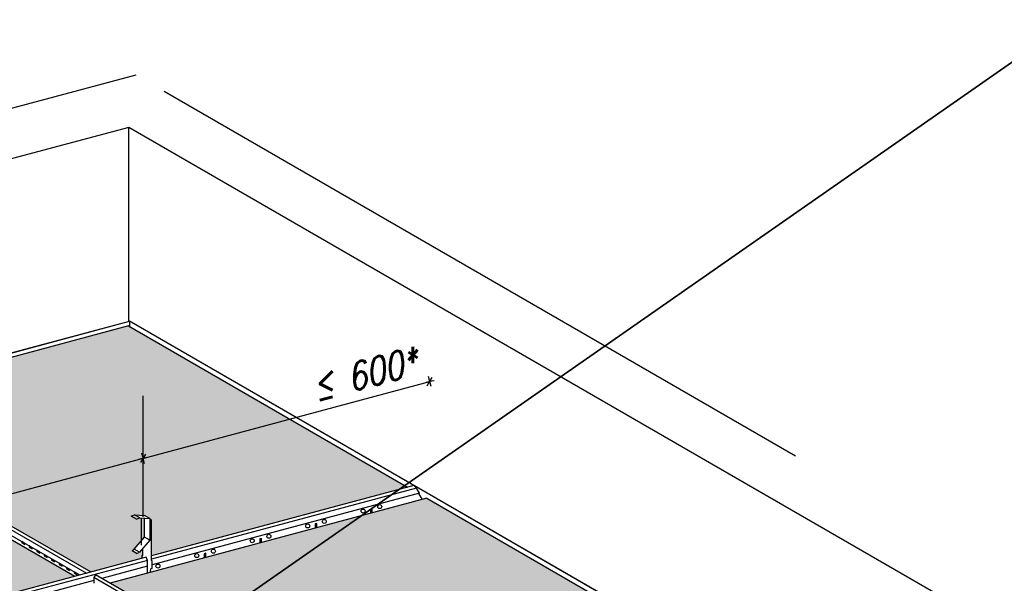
# Model space of a CAD drawing. Header units: millimetres. Extents: x -94648 to 68781, y -29623 to 11990.
# Tile 177 of 181: x 32053 to 32396, y -15005 to -14808. Entities that reach past the tile are written whole.
import ezdxf

# ---------------------------------------------------------------- set-up
doc = ezdxf.new("R2010")
doc.units = ezdxf.units.MM
doc.linetypes.add('BUD', pattern=[0])
doc.linetypes.add('DASHED', pattern=[19.05, 12.7, -6.35])
for name, color, linetype in [('Dimensions', 1, 'Continuous'), ('Hangers', 6, 'Continuous'), ('HATCH', 204, 'Continuous'), ('Helpers', 7, 'Continuous'), ('Profiles', 200, 'Continuous'), ('Tiles', 7, 'Continuous'), ('Trulok', 151, 'Continuous'), ('Wall', 2, 'Continuous')]:
    doc.layers.add(name, color=color, linetype=linetype)
doc.layers.add('K2', color=35, linetype='Continuous', lineweight=35)
doc.styles.add('wymiarowanie', font='simplex.shx', dxfattribs={"width": 0.8, "oblique": 15})
doc.dimstyles.new('Wymiar-100x4', dxfattribs={"dimscale": 2, "dimtxt": 50, "dimasz": 2, "dimexe": 5, "dimexo": 8, "dimgap": 16, "dimtad": 1, "dimdec": 3, "dimzin": 9, "dimdsep": 46, "dimtxsty": 'wymiarowanie', "dimblk1": 'MAR-STRZ', "dimblk2": 'MAR-STRZ', "dimsah": 1, "dimcen": 160, "dimse1": 1, "dimse2": 1, "dimclrd": 256, "dimclre": 256, "dimclrt": 256, "dimadec": 0, "dimazin": 0, "dimtfac": 0.01, "dimtdec": 3, "dimtix": 1, "dimtmove": 2, "dimatfit": 3, "dimldrblk": 'MAR-STRZ', "dimfxl": 5, "dimtolj": 1, "dimtzin": 0, "dimarcsym": 0})

# ---------------------------------------------------------------- blocks, each defined once
blk = doc.blocks.new('MAR-STRZ')
at = {"color": 10}
blk.add_line((1.5, 1.5), (-1.5, -1.5), dxfattribs=at)
for p, q in [((1.4, 0), (-1.4, 0)), ((0, 2.3), (0, -2.3))]:
    blk.add_line(p, q)
blk = doc.blocks.new('*D96')
at = {"layer": 'Defpoints', "color": 0, "transparency": 16777216}
for p in [(2898.8, 1901.2), (2898.8, 1901.2), (1739.7, 1590.6)]:
    blk.add_point(p, dxfattribs=at)
at = {"layer": 'Dimensions', "lineweight": -2, "transparency": 16777216}
blk.add_line((1743.6, 1591.7), (2894.9, 1900.2), dxfattribs=at)
at = {"layer": 'Dimensions', "lineweight": -2, "transparency": 16777216, "xscale": 4, "yscale": 4, "zscale": 4}
for p, rotation in [((2898.8, 1901.2), 15.00000000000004), ((1739.7, 1590.6), 195)]:
    blk.add_blockref('MAR-STRZ', p, dxfattribs=dict(at, rotation=rotation))
at = {"layer": 'Dimensions', "transparency": 16777216, "insert": (2259.7, 1791.1), "char_height": 48, "attachment_point": 5, "rotation": 15, "style": 'wymiarowanie'}
blk.add_mtext('\\A1;B', dxfattribs=at)
blk = doc.blocks.new('*D97')
at = {"layer": 'Defpoints', "color": 0, "transparency": 16777216}
for p in [(3398.3, 2035.1), (3402.1, 2021), (2898.8, 1901.2)]:
    blk.add_point(p, dxfattribs=at)
at = {"layer": 'Dimensions', "lineweight": -2, "transparency": 16777216}
for p, q in [((2898.8, 1901.2), (3398.3, 2035.1)), ((3402.2, 2036.1), (3406.1, 2037.1)), ((2894.9, 1900.2), (2891.1, 1899.1))]:
    blk.add_line(p, q, dxfattribs=at)
at = {"layer": 'Dimensions', "lineweight": -2, "transparency": 16777216, "xscale": 4, "yscale": 4, "zscale": 4}
for p, rotation in [((3398.3, 2035.1), 194.9999999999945), ((2898.8, 1901.2), 14.99999999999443)]:
    blk.add_blockref('MAR-STRZ', p, dxfattribs=dict(at, rotation=rotation))
at = {"layer": 'Dimensions', "transparency": 16777216, "insert": (3284.9, 2048.1), "char_height": 48, "attachment_point": 5, "rotation": 15, "style": 'wymiarowanie'}
blk.add_mtext('\\A1;≤ 600*', dxfattribs=at)
blk = doc.blocks.new('A$C2C6327D5')
at = {"layer": 'HATCH'}
for points in [[(2913.647, 1731.7497), (2913.647, 1793.7634), (2910.5998, 1795.5227), (2910.5998, 1796.401), (2901.4541, 1801.6813), (2883.971, 1803.0302), (2893.1168, 1797.7499), (2901.4541, 1797.1066), (2901.4541, 1764.0739), (2883.5314, 1742.9319), (2879.8305, 1740.7951), (2888.9762, 1735.5148), (2892.6772, 1737.6516), (2898.7244, 1744.7851), (2898.7244, 1731.8421), (2897.4737, 1732.5642), (2897.4737, 1727.4161), (2807.8914, 1703.4126), (2321.992, 1983.9467), (2873.7467, 2131.789), (3359.6461, 1851.2548)], [(2780.0906, 1695.9634), (2294.1912, 1976.4975), (1742.4365, 1828.6553), (2228.3359, 1548.1212)], [(3393.362, 1831.789), (2841.6073, 1683.9467), (3335.5557, 1398.7655), (3887.3104, 1546.6077)]]:
    blk.add_hatch(color=256, dxfattribs=at).paths.add_polyline_path(points)
at = {"layer": 'Hangers'}
for p, q in [((2898.8079, 2010.3452), (2898.8079, 1799.7235)), ((2879.8305, 1740.7951), (2888.9762, 1735.5148)), ((2892.6772, 1737.6516), (2883.5314, 1742.9319)), ((2906.7764, 1723.7126), (2904.1784, 1729.2126)), ((2906.7764, 1709.4153), (2906.7764, 1723.7126)), ((2906.7764, 1701.4088), (2906.7764, 1723.7126))]:
    blk.add_line(p, q, dxfattribs=at)
at = {"layer": 'Hangers', "ltscale": 100}
for p, q in [((2887.5775, 1795.5554), (2878.4317, 1800.8357)), ((2893.1168, 1797.7499), (2883.971, 1803.0302)), ((2910.5998, 1796.401), (2901.4541, 1801.6813)), ((2896.0356, 1750.1259), (2896.0356, 1797.5247)), ((2910.5998, 1758.7936), (2901.4541, 1764.0739)), ((2897.4737, 1727.4161), (2897.4737, 1732.5642)), ((2897.4737, 1732.5642), (2898.7244, 1731.8421)), ((2898.7244, 1731.8421), (2898.7244, 1744.7851))]:
    blk.add_line(p, q, dxfattribs=at)
at = {"layer": 'Hangers', "ltscale": 100, "flags": 128}
for points in [[(2878.4317, 1800.8357), (2883.971, 1803.0302), (2901.4541, 1801.6813)], [(2879.8305, 1740.7951), (2883.5314, 1742.9319), (2901.4541, 1764.0739), (2901.4541, 1797.1066)], [(2887.5775, 1795.5554), (2893.1168, 1797.7499), (2910.5998, 1796.401), (2910.5998, 1758.7936), (2892.6772, 1737.6516), (2888.9762, 1735.5148)], [(2911.6377, 1702.7113), (2913.2205, 1710.2254), (2914.6275, 1709.4131), (2914.6275, 1722.6605), (2913.647, 1723.2266), (2913.647, 1793.7634), (2910.5998, 1795.5227)]]:
    blk.add_lwpolyline(points, dxfattribs=at)
at = {"layer": 'Helpers', "linetype": 'DASHED', "ltscale": 100}
for p, q in [((2886.2842, 2568.5911), (263.5058, 1865.8198)), ((5685.3076, 952.5742), (2886.2842, 2568.5911))]:
    blk.add_line(p, q, dxfattribs=at)
at = {"layer": 'Profiles'}
for p, q in [((2312.4968, 1989.4288), (2875.4792, 2140.2794)), ((2312.9298, 1989.1788), (2875.4292, 2139.9)), ((3370.3908, 1854.1338), (2875.4292, 2139.9)), ((2875.4292, 2139.9), (2875.4292, 2130.8176)), ((5569.3965, 584.9456), (2875.4792, 2140.2794)), ((4409.6213, 1254.1338), (3371.6218, 1853.4231))]:
    blk.add_line(p, q, dxfattribs=at)
at = {"layer": 'Tiles'}
for p, q in [((2873.7467, 2131.789), (2321.992, 1983.9467)), ((2873.7467, 2131.789), (3359.6461, 1851.2548)), ((2294.1912, 1976.4975), (2780.0906, 1695.9634)), ((3393.362, 1831.789), (2841.6073, 1683.9467)), ((3393.362, 1831.789), (3887.3104, 1546.6077))]:
    blk.add_line(p, q, dxfattribs=at)
at = {"layer": 'Trulok'}
for p, q in [((2311.9707, 1989.7325), (2807.8914, 1703.4126)), ((2302.2194, 1978.913), (2788.4314, 1698.1983)), ((2306.829, 1986.2516), (2800.2616, 1701.3682)), ((3370.8524, 1854.2575), (2913.647, 1731.7497)), ((3375.4337, 1849.2889), (3370.8524, 1854.2575)), ((3375.4337, 1849.2889), (2913.647, 1725.5536)), ((3380.7051, 1840.7014), (2914.6275, 1715.8163)), ((3380.7051, 1840.7014), (3375.4337, 1849.2889)), ((3385.7184, 1829.7409), (3379.2326, 1840.3068)), ((3298.2183, 1813.6517), (3295.3205, 1812.8752)), ((3295.3205, 1812.8752), (3295.3205, 1805.5188)), ((3298.2183, 1806.2953), (3298.2183, 1813.6517)), ((3201.6257, 1787.7698), (3198.7279, 1786.9933)), ((3198.7279, 1786.9933), (3198.7279, 1779.6369)), ((3201.6257, 1780.4134), (3201.6257, 1787.7698)), ((3105.0331, 1761.8879), (3102.1353, 1761.1114)), ((3102.1353, 1761.1114), (3102.1353, 1753.755)), ((3105.0331, 1754.5315), (3105.0331, 1761.8879)), ((3008.4405, 1736.006), (3005.5427, 1735.2295)), ((3005.5427, 1735.2295), (3005.5427, 1727.8731)), ((3008.4405, 1728.6496), (3008.4405, 1736.006)), ((2904.1784, 1729.2126), (1754.536, 1421.1669)), ((2906.7764, 1723.7126), (1754.536, 1414.9707)), ((2816.4045, 1698.4975), (2813.5068, 1693.7211)), ((3847.1219, 1103.4126), (2816.4045, 1698.4975)), ((2906.7764, 1713.7126), (2827.0517, 1692.3504)), ((2813.5068, 1688.7211), (2247.4962, 1537.059)), ((3839.4921, 1101.3682), (2813.5068, 1693.7211)), ((2813.5068, 1693.7211), (2813.5068, 1683.7211))]:
    blk.add_line(p, q, dxfattribs=at)
for points in [[(2692.9959, 1751.2475), (2692.9959, 1753.2475), (2687.7998, 1756.2475), (2687.7998, 1754.2475), (2692.9959, 1751.2475)], [(2705.9863, 1743.7475), (2705.9863, 1745.7475), (2700.7901, 1748.7475), (2700.7901, 1746.7475), (2705.9863, 1743.7475)], [(2718.9767, 1736.2475), (2718.9767, 1738.2475), (2713.7805, 1741.2475), (2713.7805, 1739.2475), (2718.9767, 1736.2475)], [(2731.9671, 1728.7475), (2731.9671, 1730.7475), (2726.7709, 1733.7475), (2726.7709, 1731.7475), (2731.9671, 1728.7475)], [(2744.9574, 1721.2475), (2744.9574, 1723.2475), (2739.7613, 1726.2475), (2739.7613, 1724.2475), (2744.9574, 1721.2475)], [(2757.9478, 1713.7475), (2757.9478, 1715.7475), (2752.7517, 1718.7475), (2752.7517, 1716.7475), (2757.9478, 1713.7475)], [(2770.9382, 1706.2475), (2770.9382, 1708.2475), (2765.7421, 1711.2475), (2765.7421, 1709.2475), (2770.9382, 1706.2475)], [(2783.9286, 1698.7475), (2783.9286, 1700.7475), (2778.7324, 1703.7475), (2778.7324, 1701.7475), (2783.9286, 1698.7475)]]:
    blk.add_lwpolyline(points, dxfattribs=at)
for centre in [(3311.2583, 1817.2893), (3282.2805, 1809.5248), (3185.6879, 1783.6429), (3214.6657, 1791.4074), (3118.0731, 1765.5255), (3089.0953, 1757.761), (2992.5027, 1731.879), (3021.4805, 1739.6436), (2924.8879, 1713.7617)]:
    blk.add_circle(centre, 3.5, dxfattribs=at)
at = {"layer": 'Wall'}
for p, q in [((2874.2962, 2477.5328), (367.4288, 1805.8198)), ((2874.2962, 2139.9625), (2874.2962, 2477.5328)), ((5569.3965, 921.516), (2874.2962, 2477.5328))]:
    blk.add_line(p, q, dxfattribs=at)
at = {"layer": 'Dimensions'}
for base, p1, p2, angle, text, picture, middle, dimtype in [((3398.3338, 2035.051), (2898.8079, 1901.2035), (3402.0856, 2021.0493), 195, '≤ 600*', '*D97', (3284.9011, 2048.1034), 128), ((2898.8079, 1901.2035), (1739.6969, 1590.6206), (2898.8079, 1901.2035), 15, 'B', '*D96', (2259.6854, 1791.09), 129)]:
    dim = blk.add_linear_dim(base=base, p1=p1, p2=p2, angle=angle, text=text, dimstyle='Wymiar-100x4', dxfattribs=at)
    dim.commit()
    dim.dimension.update_dxf_attribs({"geometry": picture, "text_midpoint": middle, "dimtype": dimtype})

msp = doc.modelspace()

# ---------------------------------------------------------------- linework, layer by layer
at = {"layer": 'K2', "linetype": 'BUD'}
msp.add_lwpolyline([(31294.02561, -15592.9665), (33324.02561, -14177.9665)], dxfattribs=at)

# ---------------------------------------------------------------- block references
at = {"xscale": 0.2, "yscale": 0.2, "zscale": 0.2}
msp.add_blockref('A$C2C6327D5', (31515.98863, -15341.46146), dxfattribs=at)

doc.saveas('drawing.dxf')
